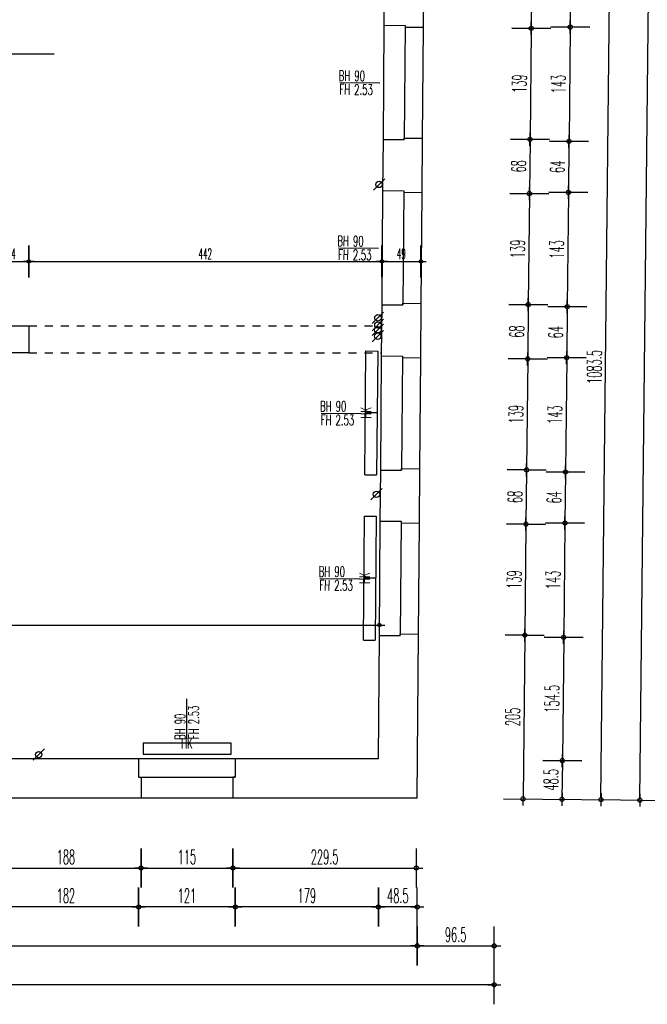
# Model space of a CAD drawing. Extents: x -14.3 to 68.8, y -3.9 to 57.4.
# Tile 22 of 46: x 42.9 to 50.7, y -2.7 to 9.6. Entities that reach past the tile are written whole.
import ezdxf
from ezdxf.enums import TextEntityAlignment as Align

# ---------------------------------------------------------------- set-up
doc = ezdxf.new("R2010")
doc.units = 0
doc.header["$LTSCALE"] = 0.25
doc.header["$MEASUREMENT"] = 0
doc.header["$PDMODE"] = 34
doc.header["$PDSIZE"] = 0.06
doc.linetypes.add('BOS_PUNKT', pattern=[0.18, 0, -0.18])
doc.layers.get('0').update_dxf_attribs({"color": 30, "linetype": 'CONTINUOUS'})
doc.layers.get('DEFPOINTS').update_dxf_attribs({"linetype": 'CONTINUOUS'})
for name, color, linetype in [('01BEM-A', 7, 'CONTINUOUS'), ('01BEM-FEN', 7, 'CONTINUOUS'), ('01BEM-I', 7, 'CONTINUOUS'), ('01EIN-SAN', 9, 'CONTINUOUS'), ('01FEN', 4, 'CONTINUOUS'), ('01FLA-POLY1', 1, 'CONTINUOUS'), ('01TGA-HZG', 4, 'CONTINUOUS'), ('01TGA-STG', 4, 'CONTINUOUS'), ('01TXT', 7, 'CONTINUOUS'), ('01WAN', 3, 'CONTINUOUS'), ('01WAN-S', 7, 'CONTINUOUS'), ('01WAN-UZ', 7, 'BOS_PUNKT')]:
    doc.layers.add(name, color=color, linetype=linetype)
doc.styles.add('BOS', font='romans.shx', dxfattribs={"width": 0.6})
doc.styles.add('BOS-BEM', font='romans.shx', dxfattribs={"width": 0.5})
doc.dimstyles.new('BOS-130', dxfattribs={"dimscale": 0.001, "dimtxt": 130, "dimasz": 10.666667, "dimexe": 1.8, "dimexo": 0.1, "dimgap": 30, "dimtad": 1, "dimdec": 4, "dimlfac": 100, "dimrnd": 0.5, "dimzin": 12, "dimtxsty": 'BOS-BEM', "dimblk1": 'BOS-BEM', "dimblk2": 'BOS-BEM', "dimsah": 1, "dimcen": 1.5, "dimse1": 1, "dimse2": 1, "dimclrd": 256, "dimclre": 256, "dimclrt": 256, "dimazin": 3, "dimtfac": 1, "dimtdec": 4, "dimtmove": 0, "dimatfit": 3, "dimtvp": 1.2, "dimtolj": 1, "dimtzin": 0})
doc.dimstyles.new('BOS-180', dxfattribs={"dimscale": 0.001, "dimtxt": 180, "dimasz": 13, "dimexe": 1.8, "dimexo": 0.1, "dimgap": 50, "dimtad": 1, "dimdec": 4, "dimlfac": 100, "dimrnd": 0.5, "dimzin": 12, "dimtxsty": 'BOS-BEM', "dimblk1": 'BOS-BEM', "dimblk2": 'BOS-BEM', "dimsah": 1, "dimcen": 1.5, "dimse1": 1, "dimse2": 1, "dimclrd": 256, "dimclre": 256, "dimclrt": 256, "dimazin": 3, "dimtfac": 1, "dimtdec": 4, "dimtmove": 0, "dimatfit": 3, "dimtvp": 1.2, "dimtolj": 1, "dimtzin": 0})

# ---------------------------------------------------------------- blocks, each defined once
blk = doc.blocks.new('BL_TGA-STGL')
blk.add_line((-0.071, -0.071), (0.071, 0.071))
blk.add_circle((0, 0), 0.04)
blk = doc.blocks.new('BOS-BEM')
for p, q in [((0, -18.75), (0, 18.75)), ((-6.25, 0), (6.25, 0))]:
    blk.add_line(p, q)
blk.add_circle((0, 0), 2)
blk = doc.blocks.new('*D1191')
at = {"layer": '01BEM-A'}
blk.add_line((49.269, 10.689), (49.257, 9.528), dxfattribs=at)
at = {"layer": 'DEFPOINTS', "color": 0}
for p in [(48.794, 10.707), (47.909, 9.53), (49.257, 9.515)]:
    blk.add_point(p, dxfattribs=at)
at = {"layer": '01BEM-A', "xscale": 0.013, "yscale": 0.013, "zscale": 0.013}
for p, rotation in [((49.27, 10.702), 89.39336692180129), ((49.257, 9.515), 269.3933669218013)]:
    blk.add_blockref('BOS-BEM', p, dxfattribs=dict(at, rotation=rotation))
at = {"layer": '01BEM-A', "insert": (49.123, 10.11), "char_height": 0.18, "attachment_point": 5, "rotation": 89.3934, "style": 'BOS-BEM'}
blk.add_mtext('\\A1;118.5', dxfattribs=at)
blk = doc.blocks.new('*D1190')
at = {"layer": '01BEM-A'}
blk.add_line((49.257, 9.502), (49.242, 8.138), dxfattribs=at)
at = {"layer": 'DEFPOINTS', "color": 0}
for p in [(47.909, 9.53), (47.898, 8.14), (49.242, 8.125)]:
    blk.add_point(p, dxfattribs=at)
at = {"layer": '01BEM-A', "xscale": 0.013, "yscale": 0.013, "zscale": 0.013}
for p, rotation in [((49.257, 9.515), 89.39336692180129), ((49.242, 8.125), 269.3933669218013)]:
    blk.add_blockref('BOS-BEM', p, dxfattribs=dict(at, rotation=rotation))
at = {"layer": '01BEM-A', "insert": (49.11, 8.822), "char_height": 0.18, "attachment_point": 5, "rotation": 89.3934, "style": 'BOS-BEM'}
blk.add_mtext('\\A1;139', dxfattribs=at)
blk = doc.blocks.new('*D1189')
at = {"layer": '01BEM-A'}
blk.add_line((49.242, 8.112), (49.235, 7.459), dxfattribs=at)
at = {"layer": 'DEFPOINTS', "color": 0}
for p in [(47.898, 8.14), (47.892, 7.46), (49.235, 7.446)]:
    blk.add_point(p, dxfattribs=at)
at = {"layer": '01BEM-A', "xscale": 0.013, "yscale": 0.013, "zscale": 0.013}
for p, rotation in [((49.242, 8.125), 89.39336692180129), ((49.235, 7.446), 269.3933669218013)]:
    blk.add_blockref('BOS-BEM', p, dxfattribs=dict(at, rotation=rotation))
at = {"layer": '01BEM-A', "insert": (49.099, 7.787), "char_height": 0.18, "attachment_point": 5, "rotation": 89.3934, "style": 'BOS-BEM'}
blk.add_mtext('\\A1;68', dxfattribs=at)
blk = doc.blocks.new('*D1188')
at = {"layer": '01BEM-A'}
blk.add_line((49.235, 7.433), (49.221, 6.069), dxfattribs=at)
at = {"layer": 'DEFPOINTS', "color": 0}
for p in [(47.892, 7.46), (47.881, 6.07), (49.22, 6.056)]:
    blk.add_point(p, dxfattribs=at)
at = {"layer": '01BEM-A', "xscale": 0.013, "yscale": 0.013, "zscale": 0.013}
for p, rotation in [((49.235, 7.446), 89.39336692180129), ((49.22, 6.056), 269.3933669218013)]:
    blk.add_blockref('BOS-BEM', p, dxfattribs=dict(at, rotation=rotation))
at = {"layer": '01BEM-A', "insert": (49.088, 6.752), "char_height": 0.18, "attachment_point": 5, "rotation": 89.3934, "style": 'BOS-BEM'}
blk.add_mtext('\\A1;139', dxfattribs=at)
blk = doc.blocks.new('*D848')
at = {"layer": '01BEM-A'}
blk.add_line((49.22, 6.043), (49.213, 5.389), dxfattribs=at)
at = {"layer": 'DEFPOINTS', "color": 0}
for p in [(47.881, 6.07), (47.875, 5.39), (49.213, 5.376)]:
    blk.add_point(p, dxfattribs=at)
at = {"layer": '01BEM-A', "xscale": 0.013, "yscale": 0.013, "zscale": 0.013}
for p, rotation in [((49.22, 6.056), 89.39336692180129), ((49.213, 5.376), 269.3933669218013)]:
    blk.add_blockref('BOS-BEM', p, dxfattribs=dict(at, rotation=rotation))
at = {"layer": '01BEM-A', "insert": (49.077, 5.717), "char_height": 0.18, "attachment_point": 5, "rotation": 89.3934, "style": 'BOS-BEM'}
blk.add_mtext('\\A1;68', dxfattribs=at)
blk = doc.blocks.new('*D847')
at = {"layer": '01BEM-A'}
blk.add_line((49.213, 5.363), (49.199, 3.999), dxfattribs=at)
at = {"layer": 'DEFPOINTS', "color": 0}
for p in [(47.875, 5.39), (47.864, 4), (49.199, 3.986)]:
    blk.add_point(p, dxfattribs=at)
at = {"layer": '01BEM-A', "xscale": 0.013, "yscale": 0.013, "zscale": 0.013}
for p, rotation in [((49.213, 5.376), 89.39336692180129), ((49.199, 3.986), 269.3933669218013)]:
    blk.add_blockref('BOS-BEM', p, dxfattribs=dict(at, rotation=rotation))
at = {"layer": '01BEM-A', "insert": (49.066, 4.682), "char_height": 0.18, "attachment_point": 5, "rotation": 89.3934, "style": 'BOS-BEM'}
blk.add_mtext('\\A1;139', dxfattribs=at)
blk = doc.blocks.new('*D964')
at = {"layer": '01BEM-A'}
blk.add_line((49.198, 3.973), (49.191, 3.319), dxfattribs=at)
at = {"layer": 'DEFPOINTS', "color": 0}
for p in [(47.864, 4), (47.859, 3.32), (49.191, 3.306)]:
    blk.add_point(p, dxfattribs=at)
at = {"layer": '01BEM-A', "xscale": 0.013, "yscale": 0.013, "zscale": 0.013}
for p, rotation in [((49.199, 3.986), 89.39336692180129), ((49.191, 3.306), 269.3933669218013)]:
    blk.add_blockref('BOS-BEM', p, dxfattribs=dict(at, rotation=rotation))
at = {"layer": '01BEM-A', "insert": (49.055, 3.647), "char_height": 0.18, "attachment_point": 5, "rotation": 89.3934, "style": 'BOS-BEM'}
blk.add_mtext('\\A1;68', dxfattribs=at)
blk = doc.blocks.new('*D963')
at = {"layer": '01BEM-A'}
blk.add_line((49.191, 3.293), (49.177, 1.929), dxfattribs=at)
at = {"layer": 'DEFPOINTS', "color": 0}
for p in [(47.859, 3.32), (47.847, 1.93), (49.177, 1.916)]:
    blk.add_point(p, dxfattribs=at)
at = {"layer": '01BEM-A', "xscale": 0.013, "yscale": 0.013, "zscale": 0.013}
for p, rotation in [((49.191, 3.306), 89.39336692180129), ((49.177, 1.916), 269.3933669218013)]:
    blk.add_blockref('BOS-BEM', p, dxfattribs=dict(at, rotation=rotation))
at = {"layer": '01BEM-A', "insert": (49.044, 2.612), "char_height": 0.18, "attachment_point": 5, "rotation": 89.3934, "style": 'BOS-BEM'}
blk.add_mtext('\\A1;139', dxfattribs=at)
blk = doc.blocks.new('*D962')
at = {"layer": '01BEM-A'}
blk.add_line((49.176, 1.903), (49.155, -0.121), dxfattribs=at)
at = {"layer": 'DEFPOINTS', "color": 0}
for p in [(47.847, 1.93), (47.831, -0.12), (49.155, -0.134)]:
    blk.add_point(p, dxfattribs=at)
at = {"layer": '01BEM-A', "xscale": 0.013, "yscale": 0.013, "zscale": 0.013}
for p, rotation in [((49.177, 1.916), 89.39336692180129), ((49.155, -0.134), 269.3933669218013)]:
    blk.add_blockref('BOS-BEM', p, dxfattribs=dict(at, rotation=rotation))
at = {"layer": '01BEM-A', "insert": (49.026, 0.892), "char_height": 0.18, "attachment_point": 5, "rotation": 89.3934, "style": 'BOS-BEM'}
blk.add_mtext('\\A1;205', dxfattribs=at)
blk = doc.blocks.new('*D1186')
at = {"layer": '01BEM-A'}
blk.add_line((49.754, 10.402), (49.745, 9.543), dxfattribs=at)
at = {"layer": 'DEFPOINTS', "color": 0}
for p in [(47.426, 10.44), (47.679, 9.552), (49.745, 9.53)]:
    blk.add_point(p, dxfattribs=at)
at = {"layer": '01BEM-A', "xscale": 0.013, "yscale": 0.013, "zscale": 0.013}
for p, rotation in [((49.754, 10.415), 89.39336692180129), ((49.745, 9.53), 269.3933669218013)]:
    blk.add_blockref('BOS-BEM', p, dxfattribs=dict(at, rotation=rotation))
at = {"layer": '01BEM-A', "insert": (49.609, 9.974), "char_height": 0.18, "attachment_point": 5, "rotation": 89.3934, "style": 'BOS-BEM'}
blk.add_mtext('\\A1;88.5', dxfattribs=at)
blk = doc.blocks.new('*D1185')
at = {"layer": '01BEM-A'}
blk.add_line((49.745, 9.517), (49.73, 8.113), dxfattribs=at)
at = {"layer": 'DEFPOINTS', "color": 0}
for p in [(47.679, 9.552), (47.668, 8.122), (49.73, 8.1)]:
    blk.add_point(p, dxfattribs=at)
at = {"layer": '01BEM-A', "xscale": 0.013, "yscale": 0.013, "zscale": 0.013}
for p, rotation in [((49.745, 9.53), 89.39336692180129), ((49.73, 8.1), 269.3933669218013)]:
    blk.add_blockref('BOS-BEM', p, dxfattribs=dict(at, rotation=rotation))
at = {"layer": '01BEM-A', "insert": (49.597, 8.816), "char_height": 0.18, "attachment_point": 5, "rotation": 89.3934, "style": 'BOS-BEM'}
blk.add_mtext('\\A1;143', dxfattribs=at)
blk = doc.blocks.new('*D1184')
at = {"layer": '01BEM-A'}
blk.add_line((49.729, 8.087), (49.723, 7.473), dxfattribs=at)
at = {"layer": 'DEFPOINTS', "color": 0}
for p in [(47.668, 8.122), (47.662, 7.482), (49.723, 7.46)]:
    blk.add_point(p, dxfattribs=at)
at = {"layer": '01BEM-A', "xscale": 0.013, "yscale": 0.013, "zscale": 0.013}
for p, rotation in [((49.73, 8.1), 89.39336692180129), ((49.723, 7.46), 269.3933669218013)]:
    blk.add_blockref('BOS-BEM', p, dxfattribs=dict(at, rotation=rotation))
at = {"layer": '01BEM-A', "insert": (49.586, 7.781), "char_height": 0.18, "attachment_point": 5, "rotation": 89.3934, "style": 'BOS-BEM'}
blk.add_mtext('\\A1;64', dxfattribs=at)
blk = doc.blocks.new('*D1183')
at = {"layer": '01BEM-A'}
blk.add_line((49.723, 7.447), (49.708, 6.043), dxfattribs=at)
at = {"layer": 'DEFPOINTS', "color": 0}
for p in [(47.662, 7.482), (47.651, 6.052), (49.708, 6.03)]:
    blk.add_point(p, dxfattribs=at)
at = {"layer": '01BEM-A', "xscale": 0.013, "yscale": 0.013, "zscale": 0.013}
for p, rotation in [((49.723, 7.46), 89.39336692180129), ((49.708, 6.03), 269.3933669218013)]:
    blk.add_blockref('BOS-BEM', p, dxfattribs=dict(at, rotation=rotation))
at = {"layer": '01BEM-A', "insert": (49.575, 6.746), "char_height": 0.18, "attachment_point": 5, "rotation": 89.3934, "style": 'BOS-BEM'}
blk.add_mtext('\\A1;143', dxfattribs=at)
blk = doc.blocks.new('*D846')
at = {"layer": '01BEM-A'}
blk.add_line((49.708, 6.017), (49.701, 5.403), dxfattribs=at)
at = {"layer": 'DEFPOINTS', "color": 0}
for p in [(47.651, 6.052), (47.646, 5.412), (49.701, 5.39)]:
    blk.add_point(p, dxfattribs=at)
at = {"layer": '01BEM-A', "xscale": 0.013, "yscale": 0.013, "zscale": 0.013}
for p, rotation in [((49.708, 6.03), 89.39336692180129), ((49.701, 5.39), 269.3933669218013)]:
    blk.add_blockref('BOS-BEM', p, dxfattribs=dict(at, rotation=rotation))
at = {"layer": '01BEM-A', "insert": (49.564, 5.711), "char_height": 0.18, "attachment_point": 5, "rotation": 89.3934, "style": 'BOS-BEM'}
blk.add_mtext('\\A1;64', dxfattribs=at)
blk = doc.blocks.new('*D845')
at = {"layer": '01BEM-A'}
blk.add_line((49.701, 5.377), (49.686, 3.973), dxfattribs=at)
at = {"layer": 'DEFPOINTS', "color": 0}
for p in [(47.646, 5.412), (47.634, 3.982), (49.686, 3.96)]:
    blk.add_point(p, dxfattribs=at)
at = {"layer": '01BEM-A', "xscale": 0.013, "yscale": 0.013, "zscale": 0.013}
for p, rotation in [((49.701, 5.39), 89.39336692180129), ((49.686, 3.96), 269.3933669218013)]:
    blk.add_blockref('BOS-BEM', p, dxfattribs=dict(at, rotation=rotation))
at = {"layer": '01BEM-A', "insert": (49.553, 4.676), "char_height": 0.18, "attachment_point": 5, "rotation": 89.3934, "style": 'BOS-BEM'}
blk.add_mtext('\\A1;143', dxfattribs=at)
blk = doc.blocks.new('*D961')
at = {"layer": '01BEM-A'}
blk.add_line((49.686, 3.947), (49.679, 3.333), dxfattribs=at)
at = {"layer": 'DEFPOINTS', "color": 0}
for p in [(47.634, 3.982), (47.629, 3.342), (49.679, 3.32)]:
    blk.add_point(p, dxfattribs=at)
at = {"layer": '01BEM-A', "xscale": 0.013, "yscale": 0.013, "zscale": 0.013}
for p, rotation in [((49.686, 3.96), 89.39336692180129), ((49.679, 3.32), 269.3933669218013)]:
    blk.add_blockref('BOS-BEM', p, dxfattribs=dict(at, rotation=rotation))
at = {"layer": '01BEM-A', "insert": (49.542, 3.642), "char_height": 0.18, "attachment_point": 5, "rotation": 89.3934, "style": 'BOS-BEM'}
blk.add_mtext('\\A1;64', dxfattribs=at)
blk = doc.blocks.new('*D960')
at = {"layer": '01BEM-A'}
blk.add_line((49.679, 3.307), (49.664, 1.903), dxfattribs=at)
at = {"layer": 'DEFPOINTS', "color": 0}
for p in [(47.629, 3.342), (47.617, 1.912), (49.664, 1.89)]:
    blk.add_point(p, dxfattribs=at)
at = {"layer": '01BEM-A', "xscale": 0.013, "yscale": 0.013, "zscale": 0.013}
for p, rotation in [((49.679, 3.32), 89.39336692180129), ((49.664, 1.89), 269.3933669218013)]:
    blk.add_blockref('BOS-BEM', p, dxfattribs=dict(at, rotation=rotation))
at = {"layer": '01BEM-A', "insert": (49.531, 2.607), "char_height": 0.18, "attachment_point": 5, "rotation": 89.3934, "style": 'BOS-BEM'}
blk.add_mtext('\\A1;143', dxfattribs=at)
blk = doc.blocks.new('*D959')
at = {"layer": '01BEM-A'}
blk.add_line((49.664, 1.877), (49.648, 0.359), dxfattribs=at)
at = {"layer": 'DEFPOINTS', "color": 0}
for p in [(47.617, 1.912), (47.345, 0.37), (49.647, 0.346)]:
    blk.add_point(p, dxfattribs=at)
at = {"layer": '01BEM-A', "xscale": 0.013, "yscale": 0.013, "zscale": 0.013}
for p, rotation in [((49.664, 1.89), 89.39336692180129), ((49.647, 0.346), 269.3933669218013)]:
    blk.add_blockref('BOS-BEM', p, dxfattribs=dict(at, rotation=rotation))
at = {"layer": '01BEM-A', "insert": (49.516, 1.119), "char_height": 0.18, "attachment_point": 5, "rotation": 89.3934, "style": 'BOS-BEM'}
blk.add_mtext('\\A1;154.5', dxfattribs=at)
blk = doc.blocks.new('*D958')
at = {"layer": '01BEM-A'}
blk.add_line((49.647, 0.333), (49.642, -0.126), dxfattribs=at)
at = {"layer": 'DEFPOINTS', "color": 0}
for p in [(47.345, 0.37), (47.831, -0.12), (49.642, -0.139)]:
    blk.add_point(p, dxfattribs=at)
at = {"layer": '01BEM-A', "xscale": 0.013, "yscale": 0.013, "zscale": 0.013}
for p, rotation in [((49.647, 0.346), 89.39336692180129), ((49.642, -0.139), 269.3933669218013)]:
    blk.add_blockref('BOS-BEM', p, dxfattribs=dict(at, rotation=rotation))
at = {"layer": '01BEM-A', "insert": (49.505, 0.105), "char_height": 0.18, "attachment_point": 5, "rotation": 89.3934, "style": 'BOS-BEM'}
blk.add_mtext('\\A1;48.5', dxfattribs=at)
blk = doc.blocks.new('*D844')
at = {"layer": '01BEM-A'}
blk.add_line((50.13, -0.131), (50.244, 10.676), dxfattribs=at)
at = {"layer": 'DEFPOINTS', "color": 0}
for p in [(47.919, 10.714), (50.245, 10.689), (47.831, -0.12)]:
    blk.add_point(p, dxfattribs=at)
at = {"layer": '01BEM-A', "xscale": 0.013, "yscale": 0.013, "zscale": 0.013}
for p, rotation in [((50.245, 10.689), 89.39336692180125), ((50.13, -0.144), 269.3933669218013)]:
    blk.add_blockref('BOS-BEM', p, dxfattribs=dict(at, rotation=rotation))
at = {"layer": '01BEM-A', "insert": (50.047, 5.274), "char_height": 0.18, "attachment_point": 5, "rotation": 89.3934, "style": 'BOS-BEM'}
blk.add_mtext('\\A1;1083.5', dxfattribs=at)
blk = doc.blocks.new('*D772')
at = {"layer": '01BEM-A'}
blk.add_line((50.617, -0.137), (51.196, 54.506), dxfattribs=at)
at = {"layer": 'DEFPOINTS', "color": 0}
for p in [(47.774, 54.555), (51.196, 54.519), (47.831, -0.12)]:
    blk.add_point(p, dxfattribs=at)
at = {"layer": '01BEM-A', "xscale": 0.013, "yscale": 0.013, "zscale": 0.013}
for p, rotation in [((51.196, 54.519), 89.39336692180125), ((50.617, -0.15), 269.3933669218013)]:
    blk.add_blockref('BOS-BEM', p, dxfattribs=dict(at, rotation=rotation))
at = {"layer": '01BEM-A', "insert": (50.767, 27.186), "char_height": 0.18, "attachment_point": 5, "rotation": 89.3934, "style": 'BOS-BEM'}
blk.add_mtext('\\A1;5467', dxfattribs=at)
blk = doc.blocks.new('*D957')
at = {"layer": '01BEM-A'}
blk.add_line((42.508, -1), (44.362, -1), dxfattribs=at)
at = {"layer": 'DEFPOINTS', "color": 0}
for p in [(42.495, -0.12), (44.375, -0.12), (44.375, -1)]:
    blk.add_point(p, dxfattribs=at)
at = {"layer": '01BEM-A', "xscale": 0.013, "yscale": 0.013, "zscale": 0.013, "rotation": 180}
blk.add_blockref('BOS-BEM', (42.495, -1), dxfattribs=at)
at = {"layer": '01BEM-A', "xscale": 0.013, "yscale": 0.013, "zscale": 0.013}
blk.add_blockref('BOS-BEM', (44.375, -1), dxfattribs=at)
at = {"layer": '01BEM-A', "insert": (43.435, -0.86), "char_height": 0.18, "attachment_point": 5, "style": 'BOS-BEM'}
blk.add_mtext('\\A1;188', dxfattribs=at)
blk = doc.blocks.new('*D956')
at = {"layer": '01BEM-A'}
blk.add_line((44.388, -1), (45.512, -1), dxfattribs=at)
at = {"layer": 'DEFPOINTS', "color": 0}
for p in [(44.375, -0.12), (45.525, -0.12), (45.525, -1)]:
    blk.add_point(p, dxfattribs=at)
at = {"layer": '01BEM-A', "xscale": 0.013, "yscale": 0.013, "zscale": 0.013, "rotation": 180}
blk.add_blockref('BOS-BEM', (44.375, -1), dxfattribs=at)
at = {"layer": '01BEM-A', "xscale": 0.013, "yscale": 0.013, "zscale": 0.013}
blk.add_blockref('BOS-BEM', (45.525, -1), dxfattribs=at)
at = {"layer": '01BEM-A', "insert": (44.95, -0.86), "char_height": 0.18, "attachment_point": 5, "style": 'BOS-BEM'}
blk.add_mtext('\\A1;115', dxfattribs=at)
blk = doc.blocks.new('*D955')
at = {"layer": '01BEM-A'}
blk.add_line((45.538, -1), (47.807, -1), dxfattribs=at)
at = {"layer": 'DEFPOINTS', "color": 0}
for p in [(45.525, -0.12), (47.82, -0.12), (47.82, -1)]:
    blk.add_point(p, dxfattribs=at)
at = {"layer": '01BEM-A', "xscale": 0.013, "yscale": 0.013, "zscale": 0.013, "rotation": 180}
blk.add_blockref('BOS-BEM', (45.525, -1), dxfattribs=at)
at = {"layer": '01BEM-A', "xscale": 0.013, "yscale": 0.013, "zscale": 0.013}
blk.add_blockref('BOS-BEM', (47.82, -1), dxfattribs=at)
at = {"layer": '01BEM-A', "insert": (46.6725, -0.86), "char_height": 0.18, "attachment_point": 5, "style": 'BOS-BEM'}
blk.add_mtext('\\A1;229.5', dxfattribs=at)
blk = doc.blocks.new('*D954')
at = {"layer": '01BEM-A'}
blk.add_line((47.818, -1.487), (47.358, -1.487), dxfattribs=at)
at = {"layer": 'DEFPOINTS', "color": 0}
for p in [(47.345, 0.37), (47.831, -0.12), (47.345, -1.487)]:
    blk.add_point(p, dxfattribs=at)
at = {"layer": '01BEM-A', "xscale": 0.013, "yscale": 0.013, "zscale": 0.013, "rotation": 180}
blk.add_blockref('BOS-BEM', (47.345, -1.487), dxfattribs=at)
at = {"layer": '01BEM-A', "xscale": 0.013, "yscale": 0.013, "zscale": 0.013}
blk.add_blockref('BOS-BEM', (47.831, -1.487), dxfattribs=at)
at = {"layer": '01BEM-A', "insert": (47.588, -1.347), "char_height": 0.18, "attachment_point": 5, "style": 'BOS-BEM'}
blk.add_mtext('\\A1;48.5', dxfattribs=at)
blk = doc.blocks.new('*D953')
at = {"layer": '01BEM-A'}
blk.add_line((47.332, -1.487), (45.568, -1.487), dxfattribs=at)
at = {"layer": 'DEFPOINTS', "color": 0}
for p in [(47.345, 0.37), (45.555, 0.255), (45.555, -1.487)]:
    blk.add_point(p, dxfattribs=at)
at = {"layer": '01BEM-A', "xscale": 0.013, "yscale": 0.013, "zscale": 0.013, "rotation": 180}
blk.add_blockref('BOS-BEM', (45.555, -1.487), dxfattribs=at)
at = {"layer": '01BEM-A', "xscale": 0.013, "yscale": 0.013, "zscale": 0.013}
blk.add_blockref('BOS-BEM', (47.345, -1.487), dxfattribs=at)
at = {"layer": '01BEM-A', "insert": (46.45, -1.347), "char_height": 0.18, "attachment_point": 5, "style": 'BOS-BEM'}
blk.add_mtext('\\A1;179', dxfattribs=at)
blk = doc.blocks.new('*D952')
at = {"layer": '01BEM-A'}
blk.add_line((45.542, -1.4875), (44.358, -1.4875), dxfattribs=at)
at = {"layer": 'DEFPOINTS', "color": 0}
for p in [(44.345, 0.255), (45.555, 0.255), (44.345, -1.4875)]:
    blk.add_point(p, dxfattribs=at)
at = {"layer": '01BEM-A', "xscale": 0.013, "yscale": 0.013, "zscale": 0.013, "rotation": 180}
blk.add_blockref('BOS-BEM', (44.345, -1.4875), dxfattribs=at)
at = {"layer": '01BEM-A', "xscale": 0.013, "yscale": 0.013, "zscale": 0.013}
blk.add_blockref('BOS-BEM', (45.555, -1.4875), dxfattribs=at)
at = {"layer": '01BEM-A', "insert": (44.95, -1.3475), "char_height": 0.18, "attachment_point": 5, "style": 'BOS-BEM'}
blk.add_mtext('\\A1;121', dxfattribs=at)
blk = doc.blocks.new('*D951')
at = {"layer": '01BEM-A'}
blk.add_line((44.332, -1.4875), (42.538, -1.4875), dxfattribs=at)
at = {"layer": 'DEFPOINTS', "color": 0}
for p in [(42.525, 0.255), (44.345, 0.255), (42.525, -1.4875)]:
    blk.add_point(p, dxfattribs=at)
at = {"layer": '01BEM-A', "xscale": 0.013, "yscale": 0.013, "zscale": 0.013, "rotation": 180}
blk.add_blockref('BOS-BEM', (42.525, -1.4875), dxfattribs=at)
at = {"layer": '01BEM-A', "xscale": 0.013, "yscale": 0.013, "zscale": 0.013}
blk.add_blockref('BOS-BEM', (44.345, -1.4875), dxfattribs=at)
at = {"layer": '01BEM-A', "insert": (43.435, -1.3475), "char_height": 0.18, "attachment_point": 5, "style": 'BOS-BEM'}
blk.add_mtext('\\A1;182', dxfattribs=at)
blk = doc.blocks.new('*D937')
at = {"layer": '01BEM-A'}
blk.add_line((36.033, -1.975), (47.818, -1.975), dxfattribs=at)
at = {"layer": 'DEFPOINTS', "color": 0}
for p in [(36.02, 0), (47.831, -0.12), (47.831, -1.975)]:
    blk.add_point(p, dxfattribs=at)
at = {"layer": '01BEM-A', "xscale": 0.013, "yscale": 0.013, "zscale": 0.013, "rotation": 180}
blk.add_blockref('BOS-BEM', (36.02, -1.975), dxfattribs=at)
at = {"layer": '01BEM-A', "xscale": 0.013, "yscale": 0.013, "zscale": 0.013}
blk.add_blockref('BOS-BEM', (47.831, -1.975), dxfattribs=at)
at = {"layer": '01BEM-A', "insert": (41.925, -1.835), "char_height": 0.18, "attachment_point": 5, "style": 'BOS-BEM'}
blk.add_mtext('\\A1;1181', dxfattribs=at)
blk = doc.blocks.new('*D843')
at = {"layer": '01BEM-A'}
blk.add_line((47.844, -1.975), (48.781, -1.975), dxfattribs=at)
at = {"layer": 'DEFPOINTS', "color": 0}
for p in [(48.794, 10.707), (47.831, -0.12), (48.794, -1.975)]:
    blk.add_point(p, dxfattribs=at)
at = {"layer": '01BEM-A', "xscale": 0.013, "yscale": 0.013, "zscale": 0.013, "rotation": 180}
blk.add_blockref('BOS-BEM', (47.831, -1.975), dxfattribs=at)
at = {"layer": '01BEM-A', "xscale": 0.013, "yscale": 0.013, "zscale": 0.013}
blk.add_blockref('BOS-BEM', (48.794, -1.975), dxfattribs=at)
at = {"layer": '01BEM-A', "insert": (48.312, -1.835), "char_height": 0.18, "attachment_point": 5, "style": 'BOS-BEM'}
blk.add_mtext('\\A1;96.5', dxfattribs=at)
blk = doc.blocks.new('*D806')
at = {"layer": '01BEM-A'}
blk.add_line((48.781, -2.462), (-4.007, -2.462), dxfattribs=at)
at = {"layer": 'DEFPOINTS', "color": 0}
for p in [(48.794, 10.707), (-4.02, 1.57), (-4.02, -2.462)]:
    blk.add_point(p, dxfattribs=at)
at = {"layer": '01BEM-A', "xscale": 0.013, "yscale": 0.013, "zscale": 0.013, "rotation": 180}
blk.add_blockref('BOS-BEM', (-4.02, -2.462), dxfattribs=at)
at = {"layer": '01BEM-A', "xscale": 0.013, "yscale": 0.013, "zscale": 0.013}
blk.add_blockref('BOS-BEM', (48.794, -2.462), dxfattribs=at)
at = {"layer": '01BEM-A', "insert": (22.387, -2.322), "char_height": 0.18, "attachment_point": 5, "style": 'BOS-BEM'}
blk.add_mtext('\\A1;5281.5', dxfattribs=at)
blk = doc.blocks.new('*D1180')
at = {"layer": '01BEM-I'}
blk.add_line((42.541, 6.596), (42.959, 6.596), dxfattribs=at)
at = {"layer": 'DEFPOINTS', "color": 0}
for p in [(42.97, 6.596), (42.53, 5.79), (42.97, 5.79)]:
    blk.add_point(p, dxfattribs=at)
at = {"layer": '01BEM-I', "xscale": 0.01066666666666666, "yscale": 0.01066666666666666, "zscale": 0.01066666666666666, "rotation": 180}
blk.add_blockref('BOS-BEM', (42.53, 6.596), dxfattribs=at)
at = {"layer": '01BEM-I', "xscale": 0.01066666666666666, "yscale": 0.01066666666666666, "zscale": 0.01066666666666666}
blk.add_blockref('BOS-BEM', (42.97, 6.596), dxfattribs=at)
at = {"layer": '01BEM-I', "insert": (42.75, 6.691), "char_height": 0.13, "attachment_point": 5, "style": 'BOS-BEM'}
blk.add_mtext('\\A1;44', dxfattribs=at)
blk = doc.blocks.new('*D1176')
at = {"layer": '01BEM-I'}
blk.add_line((42.981, 6.596), (47.378, 6.596), dxfattribs=at)
at = {"layer": 'DEFPOINTS', "color": 0}
for p in [(47.389, 6.596), (42.97, 5.79), (47.389, 5.79)]:
    blk.add_point(p, dxfattribs=at)
at = {"layer": '01BEM-I', "xscale": 0.01066666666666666, "yscale": 0.01066666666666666, "zscale": 0.01066666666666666, "rotation": 180}
blk.add_blockref('BOS-BEM', (42.97, 6.596), dxfattribs=at)
at = {"layer": '01BEM-I', "xscale": 0.01066666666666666, "yscale": 0.01066666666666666, "zscale": 0.01066666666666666}
blk.add_blockref('BOS-BEM', (47.389, 6.596), dxfattribs=at)
at = {"layer": '01BEM-I', "insert": (45.179, 6.691), "char_height": 0.13, "attachment_point": 5, "style": 'BOS-BEM'}
blk.add_mtext('\\A1;442', dxfattribs=at)
blk = doc.blocks.new('*D1181')
at = {"layer": '01BEM-I'}
blk.add_line((47.399, 6.596), (47.867, 6.596), dxfattribs=at)
at = {"layer": 'DEFPOINTS', "color": 0}
for p in [(47.878, 6.596), (47.389, 5.79), (47.878, 5.73)]:
    blk.add_point(p, dxfattribs=at)
at = {"layer": '01BEM-I', "xscale": 0.01066666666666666, "yscale": 0.01066666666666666, "zscale": 0.01066666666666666, "rotation": 180}
blk.add_blockref('BOS-BEM', (47.389, 6.596), dxfattribs=at)
at = {"layer": '01BEM-I', "xscale": 0.01066666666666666, "yscale": 0.01066666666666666, "zscale": 0.01066666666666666}
blk.add_blockref('BOS-BEM', (47.878, 6.596), dxfattribs=at)
at = {"layer": '01BEM-I', "insert": (47.633, 6.691), "char_height": 0.13, "attachment_point": 5, "style": 'BOS-BEM'}
blk.add_mtext('\\A1;49', dxfattribs=at)
blk = doc.blocks.new('*D850')
at = {"layer": '01BEM-I'}
blk.add_line((31.916, 2.043), (47.348, 2.043), dxfattribs=at)
at = {"layer": 'DEFPOINTS', "color": 0}
for p in [(31.905, 4.4), (47.358, 2.043), (47.358, 2.043)]:
    blk.add_point(p, dxfattribs=at)
at = {"layer": '01BEM-I', "xscale": 0.01066666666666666, "yscale": 0.01066666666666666, "zscale": 0.01066666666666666, "rotation": 180}
blk.add_blockref('BOS-BEM', (31.905, 2.043), dxfattribs=at)
at = {"layer": '01BEM-I', "xscale": 0.01066666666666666, "yscale": 0.01066666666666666, "zscale": 0.01066666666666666}
blk.add_blockref('BOS-BEM', (47.358, 2.043), dxfattribs=at)
at = {"layer": '01BEM-I', "insert": (39.632, 2.138), "char_height": 0.13, "attachment_point": 5, "style": 'BOS-BEM'}
blk.add_mtext('\\A1;1545.5', dxfattribs=at)

msp = doc.modelspace()

# ---------------------------------------------------------------- linework, layer by layer
at = {"layer": '01BEM-FEN', "linetype": 'BYBLOCK'}
for p, q in [((46.8633407, 8.835027), (47.3633242, 8.8309714)), ((46.8465504, 6.7650951), (47.3465339, 6.7610395)), ((46.6297666, 4.6967855), (47.1297502, 4.6927298)), ((46.6129763, 2.6268536), (47.1129599, 2.6227979)), ((44.95, 0.62), (44.95, 1.12))]:
    msp.add_line(p, q, dxfattribs=at)
at = {"layer": '01EIN-SAN'}
for p, q in [((47.3297682, 4.6992217), (47.1797732, 4.7004384)), ((47.3129779, 2.6292898), (47.1629829, 2.6305065))]:
    msp.add_line(p, q, dxfattribs=at)
at = {"layer": '01FEN'}
for p, q in [((47.6791382, 9.5515475), (47.6675391, 8.1215945)), ((47.6623479, 7.4816156), (47.6507488, 6.0516626)), ((47.6455576, 5.4116837), (47.6339585, 3.9817307)), ((47.6287673, 3.3417518), (47.6171682, 1.9117988)), ((44.345, 0.14), (45.555, 0.14))]:
    msp.add_line(p, q, dxfattribs=at)
at = {"layer": '01FLA-POLY1'}
for points in [[(42.75, 0.37), (44.345, 0.37), (45.555, 0.37), (47.3446533, 0.37), (47.3571767, 1.9139077), (47.3687758, 3.3438607), (47.373967, 3.9838396), (47.3855661, 5.4137926), (47.3907574, 6.0537715), (47.4023565, 7.4837245), (47.4075477, 8.1237034), (47.4191468, 9.5536564), (47.4263364, 10.44)], [(42.53, 5.79), (42.97, 5.79), (42.97, 5.45), (42.75, 5.45)]]:
    msp.add_lwpolyline(points, dxfattribs=at)
at = {"layer": '01TGA-HZG'}
for p, q in [((47.1734869, 3.9254639), (47.1860594, 5.4754129)), ((47.1860594, 5.4754129), (47.3360545, 5.4741962)), ((47.3360545, 5.4741962), (47.323482, 3.9242472)), ((47.1734869, 3.9254639), (47.323482, 3.9242472)), ((47.1566966, 1.855532), (47.1692691, 3.405481)), ((47.1692691, 3.405481), (47.3192642, 3.4042643)), ((47.3192642, 3.4042643), (47.3066917, 1.8543153)), ((47.1566966, 1.855532), (47.3066917, 1.8543153)), ((44.4, 0.57), (45.5, 0.57)), ((44.4, 0.57), (44.4, 0.42)), ((45.5, 0.57), (45.5, 0.42)), ((45.5, 0.42), (44.4, 0.42))]:
    msp.add_line(p, q, dxfattribs=at)
at = {"layer": '01TXT'}
msp.add_line((41.833508, 9.1969627), (43.2900328, 9.1969627), dxfattribs=at)
at = {"layer": '01WAN'}
for p, q in [((47.9089684, 9.5296825), (47.9185754, 10.7140383)), ((47.4191468, 9.5536564), (47.4263364, 10.44)), ((47.4191468, 9.5536564), (47.6791382, 9.5515475)), ((47.6791382, 9.5515475), (47.678976, 9.5315481)), ((47.678976, 9.5315481), (47.9089684, 9.5296825)), ((47.6675391, 8.1215945), (47.6677013, 8.1415939)), ((47.6677013, 8.1415939), (47.8976938, 8.1397283)), ((47.8921781, 7.4597506), (47.8976938, 8.1397283)), ((47.4023565, 7.4837245), (47.4075477, 8.1237034)), ((47.4075477, 8.1237034), (47.6675391, 8.1215945)), ((47.4023565, 7.4837245), (47.6623479, 7.4816156)), ((47.6623479, 7.4816156), (47.6621857, 7.4616162)), ((47.6621857, 7.4616162), (47.8921781, 7.4597506)), ((47.3855661, 5.4137926), (47.3907574, 6.0537715)), ((47.3907574, 6.0537715), (47.6507488, 6.0516626)), ((47.6507488, 6.0516626), (47.650911, 6.071662)), ((47.650911, 6.071662), (47.8809035, 6.0697964)), ((47.8753878, 5.3898187), (47.8809035, 6.0697964)), ((47.3855661, 5.4137926), (47.6455576, 5.4116837)), ((47.6455576, 5.4116837), (47.6453954, 5.3916843)), ((47.6453954, 5.3916843), (47.8753878, 5.3898187)), ((47.3687758, 3.3438607), (47.373967, 3.9838396)), ((47.373967, 3.9838396), (47.6339585, 3.9817307)), ((47.6339585, 3.9817307), (47.6341207, 4.0017301)), ((47.6341207, 4.0017301), (47.8641132, 3.9998645)), ((47.8585975, 3.3198868), (47.8641132, 3.9998645)), ((47.3687758, 3.3438607), (47.6287673, 3.3417518)), ((47.6287673, 3.3417518), (47.6286051, 3.3217524)), ((47.6286051, 3.3217524), (47.8585975, 3.3198868)), ((47.3446533, 0.37), (47.3571767, 1.9139077)), ((47.3571767, 1.9139077), (47.6171682, 1.9117988)), ((47.6171682, 1.9117988), (47.6173304, 1.9317982)), ((47.6173304, 1.9317982), (47.8473228, 1.9299326)), ((47.8306948, -0.12), (47.8473228, 1.9299326)), ((42.525, 0.37), (44.345, 0.37)), ((45.555, 0.37), (47.3446533, 0.37)), ((42.495, -0.12), (44.375, -0.12)), ((45.525, -0.12), (47.8306948, -0.12))]:
    msp.add_line(p, q, dxfattribs=at)
for points in [[(44.345, 0.37), (44.345, 0.14), (44.375, 0.14), (44.375, -0.12)], [(45.555, 0.37), (45.555, 0.14), (45.525, 0.14), (45.525, -0.12)]]:
    msp.add_lwpolyline(points, dxfattribs=at)
at = {"layer": '01WAN-S'}
for p, q in [((47.4075477, 8.1237034), (47.4191468, 9.5536564)), ((47.8976938, 8.1397283), (47.9089684, 9.5296825)), ((47.3907574, 6.0537715), (47.4023565, 7.4837245)), ((47.8809035, 6.0697964), (47.8921781, 7.4597506)), ((47.373967, 3.9838396), (47.3855661, 5.4137926)), ((47.8641132, 3.9998645), (47.8753878, 5.3898187)), ((47.3571767, 1.9139077), (47.3687758, 3.3438607)), ((47.8473228, 1.9299326), (47.8585975, 3.3198868)), ((44.345, 0.37), (45.555, 0.37)), ((44.375, -0.12), (45.525, -0.12))]:
    msp.add_line(p, q, dxfattribs=at)
at = {"layer": '01WAN-UZ'}
for p, q in [((42.97, 5.79), (47.3886178, 5.79)), ((42.97, 5.45), (47.3858598, 5.45))]:
    msp.add_line(p, q, dxfattribs=at)

# ---------------------------------------------------------------- block references
at = {"layer": '01TGA-STG'}
for p in [(47.3529735, 7.56), (47.3394273, 5.89), (47.3382105, 5.74), (47.3386972, 5.8), (47.3375616, 5.66), (47.3215008, 3.68), (43.0946533, 0.42)]:
    msp.add_blockref('BL_TGA-STGL', p, dxfattribs=at)

# ---------------------------------------------------------------- texts
at = {"layer": '01BEM-FEN', "linetype": 'BYBLOCK', "style": 'BOS', "width": 0.6}
for s, rotation, p in [('BH', 359.53525394, (46.8479941, 8.8564885)), ('90', 359.53525394, (47.0434181, 8.8549034)), ('FH', 359.53525394, (46.8570898, 8.6851804)), ('2.53', 359.53525394, (47.0420292, 8.6836803)), ('BH', 359.53525394, (46.8312038, 6.7865566)), ('90', 359.53525394, (47.0266278, 6.7849715)), ('FH', 359.53525394, (46.8402995, 6.6152485)), ('2.53', 359.53525394, (47.0252389, 6.6137483)), ('BH', 359.53525394, (46.61442, 4.718247)), ('90', 359.53525394, (46.809844, 4.7166618)), ('FH', 359.53525394, (46.6235158, 4.5469388)), ('2.53', 359.53525394, (46.8084552, 4.5454387)), ('BH', 359.53525394, (46.5976297, 2.6483151)), ('90', 359.53525394, (46.7930537, 2.6467299)), ('FH', 359.53525394, (46.6067255, 2.4770069)), ('2.53', 359.53525394, (46.7916649, 2.4755068)), ('2.53', 90, (45.0998924, 0.7999102)), ('90', 90, (44.9286637, 0.7999102)), ('BH', 90, (44.9286637, 0.6044798)), ('FH', 90, (45.0998924, 0.6149648))]:
    msp.add_text(s, height=0.13, rotation=rotation, dxfattribs=at).set_placement(p)
at = {"layer": '01TGA-HZG', "style": 'BOS', "width": 0.6}
for p in [(47.2547707, 4.69983), (47.2379804, 2.6298981)]:
    msp.add_text('HK', height=0.13, rotation=89.53525394, dxfattribs=at).set_placement(p, align=Align.CENTER)
msp.add_text('HK', height=0.13, dxfattribs=at).set_placement((44.95, 0.495), align=Align.CENTER)

# ---------------------------------------------------------------- dimensions: what is measured, and where the dimension line sits
at = {"layer": '01BEM-A'}
for base, p1, p2, picture, middle in [((51.1961412, 54.5188156), (47.8306948, -0.12), (47.773833, 54.5550515), '*D772', (50.7667311, 27.1861376)), ((50.244542, 10.68941066), (47.83069476, -0.12), (47.91857535, 10.71403832), '*D844', (50.0471952, 5.27401579)), ((49.2570569, 9.5154088), (48.7938626, 10.7069384), (47.9089684, 9.5296825), '*D1191', (49.1233461, 10.1101372)), ((49.7447353, 9.5296766), (47.4263364, 10.44), (47.6791382, 9.5515475), '*D1186', (49.6094319, 9.9739972)), ((49.7295951, 8.0997612), (47.6791382, 9.5515475), (47.6675391, 8.1215945), '*D1185', (49.597173, 8.8162012)), ((49.2423402, 8.125491), (47.9089684, 9.5296825), (47.8976938, 8.1397283), '*D1190', (49.1097064, 8.8219321)), ((49.7228191, 7.459799), (47.6675391, 8.1215945), (47.6623479, 7.4816156), '*D1184', (49.5862149, 7.7812624)), ((49.2351407, 7.4455312), (47.8976938, 8.1397283), (47.8921781, 7.4597506), '*D1189', (49.0987483, 7.7869933)), ((49.707679, 6.0298836), (47.6623479, 7.4816156), (47.6507488, 6.0516626), '*D1183', (49.5752569, 6.7463235)), ((49.2204241, 6.0556133), (47.8921781, 7.4597506), (47.8809035, 6.0697964), '*D1188', (49.0877902, 6.7520545)), ((49.7009029, 5.3899214), (47.6507488, 6.0516626), (47.6455576, 5.4116837), '*D846', (49.5642988, 5.7113847)), ((49.2132245, 5.3756535), (47.8809035, 6.0697964), (47.8753878, 5.3898187), '*D848', (49.0768321, 5.7171157)), ((49.6857628, 3.9600059), (47.6455576, 5.4116837), (47.6339585, 3.9817307), '*D845', (49.5533407, 4.6764459)), ((49.1985079, 3.9857357), (47.8753878, 5.3898187), (47.8641132, 3.9998645), '*D847', (49.0658741, 4.6821769)), ((49.6789868, 3.3200438), (47.6339585, 3.9817307), (47.6287673, 3.3417518), '*D961', (49.5423826, 3.6415071)), ((49.1913084, 3.3057759), (47.8641132, 3.9998645), (47.8585975, 3.3198868), '*D964', (49.054916, 3.6472381)), ((49.6638466, 1.8901283), (47.6287673, 3.3417518), (47.6171682, 1.9117988), '*D960', (49.5314246, 2.6065683)), ((49.1765917, 1.9158581), (47.8585975, 3.3198868), (47.8473228, 1.9299326), '*D963', (49.0439579, 2.6122992)), ((49.1548873, -0.1340207), (47.8473228, 1.9299326), (47.8306948, -0.12), '*D962', (49.0257474, 0.8924009)), ((49.6474931, 0.3456172), (47.6171682, 1.9117988), (47.3446533, 0.37), '*D959', (49.5156777, 1.119355)), ((49.64236, -0.1391822), (47.3446533, 0.37), (47.8306948, -0.12), '*D958', (49.5049344, 0.1046998))]:
    dim = msp.add_linear_dim(base=base, p1=p1, p2=p2, angle=89.39336692, dimstyle='BOS-180', dxfattribs=at)
    dim.commit()
    dim.dimension.update_dxf_attribs({"geometry": picture, "text_midpoint": middle})
for base, p1, p2, picture, middle in [((-4.02, -2.4625), (48.7938626, 10.7069384), (-4.02, 1.57), '*D806', (22.3869313, -2.3225)), ((48.7938626, -1.975), (47.8306948, -0.12), (48.7938626, 10.7069384), '*D843', (48.3122787, -1.835)), ((45.555, -1.4875), (47.3446533, 0.37), (45.555, 0.255), '*D953', (46.4498266, -1.3475)), ((47.34465329, -1.4875), (47.83069476, -0.12), (47.34465329, 0.37), '*D954', (47.58767402, -1.3475)), ((42.525, -1.4875), (44.345, 0.255), (42.525, 0.255), '*D951', (43.435, -1.3475)), ((44.345, -1.4875), (45.555, 0.255), (44.345, 0.255), '*D952', (44.95, -1.3475)), ((47.8306948, -1.975), (36.02, 0), (47.8306948, -0.12), '*D937', (41.9253474, -1.835)), ((44.375, -1), (42.495, -0.12), (44.375, -0.12), '*D957', (43.435, -0.86)), ((45.525, -1), (44.375, -0.12), (45.525, -0.12), '*D956', (44.95, -0.86)), ((47.82, -1), (45.525, -0.12), (47.82, -0.12), '*D955', (46.6725, -0.86))]:
    dim = msp.add_linear_dim(base=base, p1=p1, p2=p2, dimstyle='BOS-180', dxfattribs=at)
    dim.commit()
    dim.dimension.update_dxf_attribs({"geometry": picture, "text_midpoint": middle})
at = {"layer": '01BEM-I'}
for base, p1, p2, picture, middle in [((42.97, 6.5964691), (42.53, 5.79), (42.97, 5.79), '*D1180', (42.75, 6.6914691)), ((47.3886178, 6.5964691), (42.97, 5.79), (47.3886178, 5.79), '*D1176', (45.1793089, 6.6914691)), ((47.8781456, 6.5964691), (47.3886178, 5.79), (47.8781456, 5.7298076), '*D1181', (47.6333817, 6.6914691)), ((47.3582279, 2.0434982), (31.905, 4.4), (47.3582279, 2.0434982), '*D850', (39.631614, 2.1384982))]:
    dim = msp.add_linear_dim(base=base, p1=p1, p2=p2, dimstyle='BOS-130', dxfattribs=at)
    dim.commit()
    dim.dimension.update_dxf_attribs({"geometry": picture, "text_midpoint": middle})

doc.saveas('drawing.dxf')
